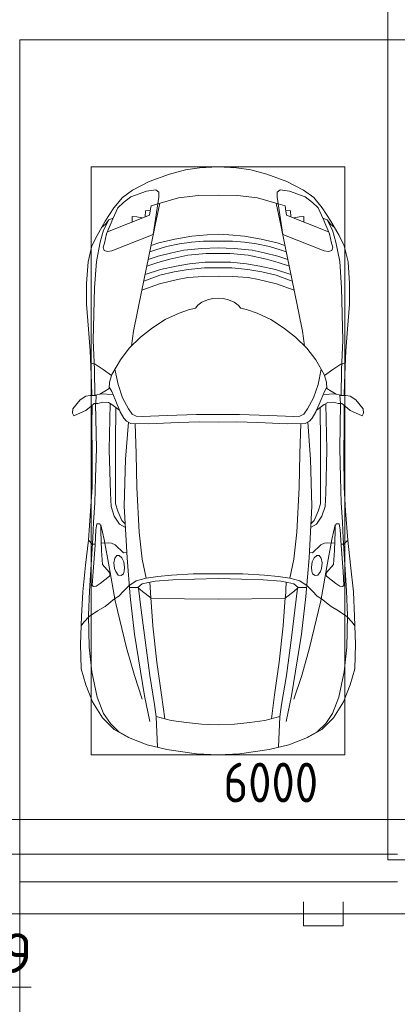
# Model space of a CAD drawing. Header units: millimetres. Extents: x -32229 to 170644, y -13689 to 125138.
# Tile 67 of 208: x 32435 to 34815, y 63580 to 69777. Entities that reach past the tile are written whole.
import ezdxf

# ---------------------------------------------------------------- set-up
doc = ezdxf.new("R2010")
doc.units = ezdxf.units.MM
for name, color, linetype, lineweight in [('A-ANNO-DIMS', 7, 'Continuous', 9), ('A-ANNO-DIMS-200', 7, 'Continuous', 9), ('A-DETL-GENF', 7, 'Continuous', 18), ('A-DETL-THIN', 7, 'Continuous', 9), ('A-FLOR', 7, 'Continuous', 18), ('C-PRKG', 7, 'Continuous', 18), ('G-ANNO-TEXT', 7, 'Continuous', 9)]:
    doc.layers.add(name, color=color, linetype=linetype, lineweight=lineweight)
doc.layers.add('A-DETL', color=7, linetype='Continuous', lineweight=9, true_color=0x00a600)
doc.styles.add('GOST Common_6', font='GOST_Common.ttf', dxfattribs={"width": 0.9, "height": 250})
doc.styles.add('ISOCPEUR', font='isocpeur.ttf', dxfattribs={"height": 250})
doc.dimstyles.new('ГОСТ_2_5_мм2', dxfattribs={"dimscale": 304.8, "dimtxt": 251.428749, "dimasz": 0.492126, "dimexe": 0.492126, "dimexo": 0.656168, "dimgap": 0.098425, "dimtad": 1, "dimdec": 0, "dimdsep": 46, "dimtxsty": 'GOST Common_6', "dimblk1": 'OBLIQUE', "dimblk2": 'OBLIQUE', "dimsah": 1, "dimcen": 0.09, "dimazin": 2, "dimtfac": 1, "dimtdec": 4, "dimtix": 1, "dimtmove": 0, "dimatfit": 3, "dimfxl": 1, "dimtvp": 1, "dimtolj": 1, "dimtzin": 0, "dimarcsym": 2})

# ---------------------------------------------------------------- blocks, each defined once
blk = doc.blocks.new('АР_Машиноместо - 4900x2400_М__5300х2500_-V40--01 ЭО')
at = {"layer": 'A-DETL-GENF', "color": 253, "lineweight": 13, "true_color": 0xaaaaaa}
for p, q in [((927, 4466.6), (804.4, 4436.7)), ((1114.6, 4493), (927, 4466.6)), ((1250, 4500), (1114.6, 4493)), ((1250, 4500), (1385.4, 4493)), ((1385.4, 4493), (1573, 4466.6)), ((1573, 4466.6), (1695.6, 4436.7)), ((804.4, 4436.7), (686, 4391.6)), ((861.2, 4260.3), (869.3, 4451.1)), ((1638.8, 4260.3), (1630.7, 4451.1)), ((1695.6, 4436.7), (1814, 4391.6)), ((596.3, 4340.6), (522.5, 4267.9)), ((686, 4391.6), (596.3, 4340.6)), ((1814, 4391.6), (1903.7, 4340.6)), ((1903.7, 4340.6), (1977.5, 4267.9)), ((955.5, 4283.9), (861, 4259.4)), ((1050.4, 4297.3), (955.5, 4283.9)), ((1146, 4306.7), (1050.4, 4297.3)), ((1250, 4312), (1146, 4306.7)), ((1250, 4312), (1354, 4306.7)), ((1354, 4306.7), (1449.6, 4297.3)), ((1449.6, 4297.3), (1544.5, 4283.9)), ((1544.5, 4283.9), (1639, 4259.4)), ((522.5, 4267.9), (458.6, 4167)), ((914, 4272.5), (893.6, 4121.6)), ((1586, 4272.5), (1606.4, 4121.6)), ((1977.5, 4267.9), (2041.4, 4167)), ((458.6, 4167), (416.4, 4059.2)), ((2041.4, 4167), (2083.6, 4059.2)), ((893.6, 4121.6), (863.9, 3917.5)), ((1606.4, 4121.6), (1636.1, 3917.5)), ((416.4, 4059.2), (387.4, 3958.4)), ((2083.6, 4059.2), (2112.6, 3958.4)), ((387.4, 3958.4), (384, 3802.9)), ((863.9, 3917.5), (840.1, 3687.8)), ((1636.1, 3917.5), (1659.9, 3687.8)), ((2112.6, 3958.4), (2116, 3802.9)), ((384, 3802.9), (390.2, 3630)), ((2116, 3802.9), (2109.8, 3630)), ((403.8, 3665.5), (388.1, 3688.4)), ((438.6, 3629.8), (403.8, 3665.5)), ((840.1, 3687.8), (826.6, 3509.6)), ((1659.9, 3687.8), (1673.4, 3509.6)), ((2061.4, 3629.8), (2096.2, 3665.5)), ((2096.2, 3665.5), (2111.9, 3688.4)), ((390.2, 3630), (397.1, 3474.2)), ((491.4, 3594.2), (438.6, 3629.8)), ((537.9, 3567), (491.4, 3594.2)), ((1962.1, 3567), (2008.6, 3594.2)), ((2008.6, 3594.2), (2061.4, 3629.8)), ((2109.8, 3630), (2102.9, 3474.2)), ((598.3, 3518.6), (537.9, 3567)), ((1901.7, 3518.6), (1962.1, 3567)), ((397.1, 3474.2), (415.7, 3305.9)), ((624.9, 3501.2), (598.3, 3518.6)), ((654.7, 3470.4), (624.9, 3501.2)), ((690.2, 3433.7), (654.7, 3470.4)), ((676.4, 3260.1), (695.7, 3502.8)), ((744.3, 3447), (773.2, 3472.4)), ((773.2, 3472.4), (825.6, 3512.1)), ((825.6, 3512.1), (821, 3413)), ((1250, 3520.1), (827.2, 3517.2)), ((1250, 3520.1), (1672.8, 3517.2)), ((1674.4, 3512.1), (1679, 3413)), ((1726.8, 3472.4), (1674.4, 3512.1)), ((1755.7, 3447), (1726.8, 3472.4)), ((1823.6, 3260.1), (1804.3, 3502.8)), ((1809.8, 3433.7), (1845.3, 3470.4)), ((1845.3, 3470.4), (1875.1, 3501.2)), ((1875.1, 3501.2), (1901.7, 3518.6)), ((2102.9, 3474.2), (2084.3, 3305.9)), ((456.6, 3434.5), (466.2, 3441.1)), ((462.2, 3347.3), (456.6, 3434.5)), ((466.2, 3441.1), (481.5, 3439.1)), ((481.5, 3439.1), (508, 3422.8)), ((508, 3422.8), (566.8, 3375.1)), ((744.1, 3447.2), (691.3, 3447.2)), ((773, 3424.2), (744.1, 3447.2)), ((811.1, 3414.8), (773, 3424.2)), ((853.3, 3407.2), (811.1, 3414.8)), ((1646.7, 3407.2), (1688.9, 3414.8)), ((1688.9, 3414.8), (1727, 3424.2)), ((1727, 3424.2), (1755.7, 3447)), ((1755.7, 3447.2), (1808.7, 3447.2)), ((1992, 3422.8), (1933.2, 3375.1)), ((2018.5, 3439.1), (1992, 3422.8)), ((2033.8, 3441.1), (2018.5, 3439.1)), ((2043.4, 3434.5), (2033.8, 3441.1)), ((2037.8, 3347.3), (2043.4, 3434.5)), ((474.8, 3179.9), (462.2, 3347.3)), ((564.6, 3349.7), (522.2, 3303.2)), ((569.7, 3360.7), (564.6, 3349.7)), ((566.8, 3375.1), (569.7, 3360.7)), ((597.1, 3327.4), (605.2, 3346.8)), ((605.2, 3346.8), (620, 3369.3)), ((620, 3369.3), (638.7, 3372.5)), ((638.7, 3372.5), (654.1, 3360.7)), ((654.1, 3360.7), (658.7, 3344.5)), ((965.3, 3397.8), (853.3, 3407.2)), ((1102.5, 3394.3), (965.3, 3397.8)), ((1250, 3391.3), (1102.5, 3394.3)), ((1250, 3391.3), (1397.5, 3394.3)), ((1397.5, 3394.3), (1534.7, 3397.8)), ((1534.7, 3397.8), (1646.7, 3407.2)), ((1845.9, 3360.7), (1841.3, 3344.5)), ((1861.3, 3372.5), (1845.9, 3360.7)), ((1880, 3369.3), (1861.3, 3372.5)), ((1894.8, 3346.8), (1880, 3369.3)), ((1902.9, 3327.4), (1894.8, 3346.8)), ((1933.2, 3375.1), (1930.3, 3360.7)), ((1930.3, 3360.7), (1935.4, 3349.7)), ((1935.4, 3349.7), (1977.8, 3303.2)), ((2025.2, 3179.9), (2037.8, 3347.3)), ((415.7, 3305.9), (432.8, 3149.3)), ((522.2, 3303.2), (515.3, 3213.7)), ((593.6, 3292.5), (597.1, 3327.4)), ((599.8, 3262.3), (593.6, 3292.5)), ((657.2, 3286.3), (643.2, 3259.9)), ((661.1, 3321.2), (657.2, 3286.3)), ((658.7, 3344.5), (661.1, 3321.2)), ((1841.3, 3344.5), (1838.9, 3321.2)), ((1838.9, 3321.2), (1842.8, 3286.3)), ((1842.8, 3286.3), (1856.8, 3259.9)), ((1900.2, 3262.3), (1906.4, 3292.5)), ((1906.4, 3292.5), (1902.9, 3327.4)), ((1977.8, 3303.2), (1984.7, 3213.7)), ((2084.3, 3305.9), (2067.1, 3148.3)), ((612.1, 3245.7), (599.8, 3262.3)), ((654.5, 3228.1), (601.7, 3179.4)), ((626.8, 3246.1), (612.1, 3245.7)), ((643.2, 3259.9), (626.8, 3246.1)), ((674.6, 3227.6), (654.5, 3228.1)), ((659.3, 2936), (676.4, 3260.1)), ((1840.7, 2936), (1823.6, 3260.1)), ((1825.4, 3227.6), (1845.5, 3228.1)), ((1845.5, 3228.1), (1898.3, 3179.4)), ((1856.8, 3259.9), (1873.2, 3246.1)), ((1873.2, 3246.1), (1887.9, 3245.7)), ((1887.9, 3245.7), (1900.2, 3262.3)), ((456.9, 3174.2), (432.9, 3148.3)), ((475.2, 3173.5), (456.9, 3174.2)), ((480.8, 3085), (474.8, 3179.9)), ((515.3, 3213.7), (510.9, 3094.6)), ((558.4, 3165.4), (513.6, 3168)), ((579.5, 3167.7), (558.4, 3165.4)), ((601.7, 3179.4), (579.5, 3167.7)), ((1898.3, 3179.4), (1920.5, 3167.7)), ((1920.5, 3167.7), (1941.6, 3165.4)), ((1941.6, 3165.4), (1986.4, 3168)), ((1984.7, 3213.7), (1989.1, 3094.6)), ((2019.2, 3085), (2025.2, 3179.9)), ((2024.8, 3173.5), (2043.1, 3174.2)), ((2043.1, 3174.2), (2067.1, 3148.3)), ((432.8, 3149.3), (446, 2964.8)), ((2067.2, 3149.3), (2054, 2964.8)), ((485.6, 3046.1), (480.8, 3085)), ((504.5, 3046.6), (485.6, 3046.1)), ((512.2, 3061.4), (504.5, 3046.6)), ((510.9, 3094.6), (512.2, 3061.4)), ((665.1, 3046.1), (643.6, 3024.6)), ((1834.9, 3046.1), (1856.4, 3024.6)), ((1989.1, 3094.6), (1987.8, 3061.4)), ((1987.8, 3061.4), (1995.5, 3046.6)), ((1995.5, 3046.6), (2014.4, 3046.1)), ((2014.4, 3046.1), (2019.2, 3085)), ((643.6, 3024.6), (618.7, 2966.7)), ((1856.4, 3024.6), (1881.3, 2966.7)), ((446, 2964.8), (456.1, 2818.3)), ((618.7, 2966.7), (604.4, 2919.4)), ((604.4, 2919.4), (604.4, 2850.8)), ((667.8, 2638.3), (659.3, 2936)), ((1832.2, 2638.3), (1840.7, 2936)), ((1881.3, 2966.7), (1895.6, 2919.4)), ((1895.6, 2919.4), (1895.6, 2850.8)), ((2054, 2964.8), (2043.9, 2818.3)), ((604.4, 2850.8), (603.5, 2534.3)), ((1895.6, 2850.8), (1896.5, 2534.3)), ((456.1, 2818.3), (456.8, 2613.6)), ((2043.9, 2818.3), (2043.2, 2613.6)), ((456.8, 2613.6), (454.5, 2423.6)), ((684.8, 2406.5), (667.8, 2638.3)), ((1815.2, 2406.5), (1832.2, 2638.3)), ((2043.2, 2613.6), (2045.5, 2423.6)), ((603.5, 2534.3), (606.1, 2314.9)), ((1896.5, 2534.3), (1893.9, 2314.9)), ((454.5, 2423.6), (456, 2301.1)), ((2045.5, 2423.6), (2044, 2301.1)), ((341.2, 2366.2), (333.1, 2350.6)), ((384.4, 2347.9), (341.2, 2366.2)), ((656.7, 2380.3), (633.8, 2340.5)), ((672.8, 2399.7), (656.7, 2380.3)), ((700.6, 2415.4), (672.8, 2399.7)), ((710, 2355.4), (685.1, 2322.3)), ((813.8, 2416.7), (700.6, 2415.4)), ((734.3, 2368.8), (710, 2355.4)), ((772.7, 2371.5), (734.3, 2368.8)), ((929.1, 2364.1), (772.7, 2371.5)), ((999.2, 2409.3), (813.8, 2416.7)), ((1115.2, 2358.7), (929.1, 2364.1)), ((1132.7, 2404.6), (999.2, 2409.3)), ((1250, 2357.8), (1115.2, 2358.7)), ((1250, 2406.6), (1132.7, 2404.6)), ((1250, 2406.6), (1367.3, 2404.6)), ((1250, 2357.8), (1384.8, 2358.7)), ((1367.3, 2404.6), (1500.8, 2409.3)), ((1384.8, 2358.7), (1570.9, 2364.1)), ((1500.8, 2409.3), (1686.2, 2416.7)), ((1570.9, 2364.1), (1727.3, 2371.5)), ((1686.2, 2416.7), (1799.4, 2415.4)), ((1727.3, 2371.5), (1765.7, 2368.8)), ((1765.7, 2368.8), (1790, 2355.4)), ((1790, 2355.4), (1814.9, 2322.3)), ((1799.4, 2415.4), (1827.2, 2399.7)), ((1827.2, 2399.7), (1843.3, 2380.3)), ((1843.3, 2380.3), (1866.2, 2340.5)), ((2115.6, 2347.9), (2158.8, 2366.2)), ((2158.8, 2366.2), (2166.9, 2350.6)), ((333.1, 2350.6), (335.2, 2322.3)), ((335.2, 2322.3), (381.7, 2266.4)), ((417.4, 2333.8), (384.4, 2347.9)), ((449.8, 2306.1), (417.4, 2333.8)), ((470, 2290), (449.8, 2306.1)), ((580.6, 2296), (559, 2282.6)), ((630.6, 2332.9), (580.6, 2296)), ((633.8, 2340.5), (600.8, 2263)), ((685.1, 2322.3), (647.3, 2254.2)), ((1814.9, 2322.3), (1852.7, 2254.2)), ((1866.2, 2340.5), (1899.2, 2263)), ((1869.4, 2332.9), (1919.4, 2296)), ((1919.4, 2296), (1941, 2282.6)), ((2030, 2290), (2050.2, 2306.1)), ((2050.2, 2306.1), (2082.6, 2333.8)), ((2082.6, 2333.8), (2115.6, 2347.9)), ((2164.8, 2322.3), (2118.3, 2266.4)), ((2166.9, 2350.6), (2164.8, 2322.3)), ((381.7, 2266.4), (417.4, 2243.4)), ((417.4, 2243.4), (445.1, 2238.7)), ((445.1, 2238.7), (481.8, 2239.5)), ((453, 2159.1), (455, 2238.9)), ((505.1, 2230), (467.5, 2239.2)), ((493.6, 2288.6), (470, 2290)), ((482, 2235.6), (479.1, 2288.7)), ((523.3, 2281.2), (493.6, 2288.6)), ((586.6, 2231.3), (510.1, 2227.1)), ((559, 2282.6), (523.3, 2281.2)), ((600.8, 2263), (579.9, 2213.8)), ((647.3, 2254.2), (619.7, 2168.6)), ((1852.7, 2254.2), (1880.3, 2168.6)), ((1899.2, 2263), (1920.1, 2213.8)), ((1913.4, 2231.3), (1989.9, 2227.1)), ((1941, 2282.6), (1976.7, 2281.2)), ((1976.7, 2281.2), (2006.4, 2288.6)), ((1994.9, 2230), (2032.5, 2239.2)), ((2006.4, 2288.6), (2030, 2290)), ((2018, 2235.6), (2020.9, 2288.7)), ((2054.9, 2238.7), (2018.2, 2239.5)), ((2047, 2159.1), (2045, 2238.9)), ((2082.6, 2243.4), (2054.9, 2238.7)), ((2118.3, 2266.4), (2082.6, 2243.4)), ((536.7, 2211.8), (505.1, 2230)), ((564.3, 2195.4), (536.7, 2211.8)), ((567.1, 2153.8), (564.3, 2195.4)), ((579.9, 2213.8), (564.9, 2186.5)), ((1920.1, 2213.8), (1935.1, 2186.5)), ((1932.9, 2153.8), (1935.7, 2195.4)), ((1935.7, 2195.4), (1963.3, 2211.8)), ((1963.3, 2211.8), (1994.9, 2230)), ((444.9, 1956.8), (453, 2159.1)), ((578.8, 2112.6), (525.5, 2074.6)), ((580.7, 2105.7), (567.1, 2153.8)), ((619.7, 2168.6), (600.3, 2072.7)), ((1880.3, 2168.6), (1899.7, 2072.7)), ((1919.3, 2105.7), (1932.9, 2153.8)), ((1921.2, 2112.6), (1974.5, 2074.6)), ((2055.1, 1956.8), (2047, 2159.1)), ((525.5, 2074.6), (475.1, 2041)), ((634.6, 2015), (580.7, 2105.7)), ((1865.4, 2015), (1919.3, 2105.7)), ((1974.5, 2074.6), (2024.9, 2041)), ((475.1, 2041), (447.5, 2034.4)), ((690.7, 1941.6), (634.6, 2015)), ((1809.3, 1941.6), (1865.4, 2015)), ((2024.9, 2041), (2052.5, 2034.4)), ((434.8, 1820.7), (444.9, 1956.8)), ((761.1, 1871.7), (690.7, 1941.6)), ((718.3, 1834.2), (705.7, 1926.7)), ((1738.9, 1871.7), (1809.3, 1941.6)), ((1781.7, 1834.2), (1794.3, 1926.7)), ((2065.2, 1820.7), (2055.1, 1956.8)), ((837.5, 1812.1), (761.1, 1871.7)), ((1662.5, 1812.1), (1738.9, 1871.7)), ((422, 1662.9), (434.8, 1820.7)), ((770, 1576.5), (718.3, 1834.2)), ((917, 1761.1), (837.5, 1812.1)), ((1583, 1761.1), (1662.5, 1812.1)), ((1730, 1576.5), (1781.7, 1834.2)), ((2078, 1662.9), (2065.2, 1820.7)), ((1004.2, 1721.4), (917, 1761.1)), ((1495.8, 1721.4), (1583, 1761.1)), ((1064.9, 1700.5), (1004.2, 1721.4)), ((1107.2, 1689.8), (1064.9, 1700.5)), ((1123.5, 1670.9), (1107.2, 1689.8)), ((1376.5, 1670.9), (1392.8, 1689.8)), ((1392.8, 1689.8), (1435.1, 1700.5)), ((1435.1, 1700.5), (1495.8, 1721.4)), ((422, 1534.1), (422, 1662.9)), ((1147.5, 1650.5), (1123.5, 1670.9)), ((1184.7, 1635.7), (1147.5, 1650.5)), ((1217.8, 1629.1), (1184.7, 1635.7)), ((1217.8, 1629.1), (1250, 1626.8)), ((1282.2, 1629.1), (1250, 1626.8)), ((1282.2, 1629.1), (1315.3, 1635.7)), ((1315.3, 1635.7), (1352.5, 1650.5)), ((1352.5, 1650.5), (1376.5, 1670.9)), ((2078, 1534.1), (2078, 1662.9)), ((826.8, 1300.9), (770, 1576.5)), ((881.7, 1536.4), (770, 1576.5)), ((1618.3, 1536.4), (1730, 1576.5)), ((1673.2, 1300.9), (1730, 1576.5)), ((430.8, 1396.6), (422, 1534.1)), ((884.3, 1480.8), (782, 1518.1)), ((994.9, 1509.3), (881.7, 1536.4)), ((1060, 1496.1), (994.9, 1509.3)), ((1159.3, 1489.1), (1060, 1496.1)), ((1250, 1488.3), (1159.3, 1489.1)), ((1250, 1488.3), (1340.7, 1489.1)), ((1340.7, 1489.1), (1440, 1496.1)), ((1440, 1496.1), (1505.1, 1509.3)), ((1505.1, 1509.3), (1618.3, 1536.4)), ((1615.7, 1480.8), (1718, 1518.1)), ((2069.2, 1396.6), (2078, 1534.1)), ((887, 1446.5), (790.4, 1477.3)), ((973.4, 1459.7), (884.3, 1480.8)), ((986.2, 1425.6), (887, 1446.5)), ((1061.9, 1445.7), (973.4, 1459.7)), ((1070, 1410.4), (986.2, 1425.6)), ((1163.9, 1435.1), (1061.9, 1445.7)), ((1250, 1435.1), (1163.9, 1435.1)), ((1250, 1435.1), (1336.1, 1435.1)), ((1336.1, 1435.1), (1438.1, 1445.7)), ((1430, 1410.4), (1513.8, 1425.6)), ((1438.1, 1445.7), (1526.6, 1459.7)), ((1513.8, 1425.6), (1613, 1446.5)), ((1526.6, 1459.7), (1615.7, 1480.8)), ((1613, 1446.5), (1709.6, 1477.3)), ((455.7, 1296.1), (430.8, 1396.6)), ((871.4, 1401.1), (800.5, 1424.6)), ((873.8, 1361.2), (809.9, 1383.1)), ((945.3, 1380.6), (871.4, 1401.1)), ((1059, 1354.8), (945.3, 1380.6)), ((1168.3, 1399.8), (1070, 1410.4)), ((1250, 1400.1), (1168.3, 1399.8)), ((1250, 1400.1), (1331.7, 1399.8)), ((1331.7, 1399.8), (1430, 1410.4)), ((1441, 1354.8), (1554.7, 1380.6)), ((1554.7, 1380.6), (1628.6, 1401.1)), ((1626.2, 1361.2), (1690.1, 1383.1)), ((1628.6, 1401.1), (1699.5, 1424.6)), ((2044.3, 1296.1), (2069.2, 1396.6)), ((527.2, 1305.2), (531.8, 1326)), ((535, 1280.6), (527.2, 1305.2)), ((531.8, 1326), (554.4, 1333.3)), ((554.4, 1333.3), (580.7, 1327.1)), ((580.7, 1327.1), (841.1, 1225.9)), ((859.1, 1321.2), (819.9, 1334.4)), ((925.2, 1301.6), (859.1, 1321.2)), ((958.3, 1341.1), (873.8, 1361.2)), ((1007.1, 1283.7), (925.2, 1301.6)), ((1035, 1323.2), (958.3, 1341.1)), ((1148.3, 1312.4), (1035, 1323.2)), ((1174.5, 1344.2), (1059, 1354.8)), ((1250, 1309.3), (1148.3, 1312.4)), ((1250, 1344.9), (1174.5, 1344.2)), ((1250, 1344.9), (1325.5, 1344.2)), ((1250, 1309.3), (1351.7, 1312.4)), ((1325.5, 1344.2), (1441, 1354.8)), ((1351.7, 1312.4), (1465, 1323.2)), ((1465, 1323.2), (1541.7, 1341.1)), ((1492.9, 1283.7), (1574.8, 1301.6)), ((1541.7, 1341.1), (1626.2, 1361.2)), ((1574.8, 1301.6), (1640.9, 1321.2)), ((1640.9, 1321.2), (1680.1, 1334.4)), ((1919.3, 1327.1), (1658.9, 1225.9)), ((1945.6, 1333.3), (1919.3, 1327.1)), ((1968.2, 1326), (1945.6, 1333.3)), ((1965, 1280.6), (1972.8, 1305.2)), ((1972.8, 1305.2), (1968.2, 1326)), ((487.4, 1232.1), (455.7, 1296.1)), ((548.2, 1220.1), (535, 1280.6)), ((853.8, 1167.4), (826.8, 1300.9)), ((876.3, 1278.7), (828.3, 1293.7)), ((978.6, 1254.6), (876.3, 1278.7)), ((1084.1, 1236), (978.6, 1254.6)), ((1083.6, 1274.6), (1007.1, 1283.7)), ((1159.1, 1267.9), (1083.6, 1274.6)), ((1250, 1266.6), (1159.1, 1267.9)), ((1250, 1266.6), (1340.9, 1267.9)), ((1340.9, 1267.9), (1416.4, 1274.6)), ((1415.9, 1236), (1521.4, 1254.6)), ((1416.4, 1274.6), (1492.9, 1283.7)), ((1521.4, 1254.6), (1623.7, 1278.7)), ((1623.7, 1278.7), (1671.7, 1293.7)), ((1646.2, 1167.4), (1673.2, 1300.9)), ((1951.8, 1220.1), (1965, 1280.6)), ((2012.6, 1232.1), (2044.3, 1296.1)), ((539.3, 1140.4), (487.4, 1232.1)), ((540.4, 1159.6), (516.2, 1180.5)), ((586.9, 1126.3), (548.2, 1220.1)), ((841.1, 1225.9), (877.7, 991.4)), ((1182.5, 1227.5), (1084.1, 1236)), ((1250, 1223.7), (1182.5, 1227.5)), ((1250, 1223.7), (1317.5, 1227.5)), ((1317.5, 1227.5), (1415.9, 1236)), ((1658.9, 1225.9), (1622.3, 991.4)), ((1913.1, 1126.3), (1951.8, 1220.1)), ((1959.6, 1159.6), (1983.8, 1180.5)), ((1960.7, 1140.4), (2012.6, 1232.1)), ((593.2, 1056.8), (539.3, 1140.4)), ((561.3, 1132.6), (540.4, 1159.6)), ((589, 1121.6), (561.3, 1132.6)), ((617.9, 1057.3), (586.9, 1126.3)), ((882.6, 1027.5), (853.8, 1167.4)), ((1617.4, 1027.5), (1646.2, 1167.4)), ((1882.1, 1057.3), (1913.1, 1126.3)), ((1906.8, 1056.8), (1960.7, 1140.4)), ((1911, 1121.6), (1938.7, 1132.6)), ((1938.7, 1132.6), (1959.6, 1159.6)), ((647.2, 992.8), (593.2, 1056.8)), ((654.7, 1024.4), (617.9, 1057.3)), ((1845.3, 1024.4), (1882.1, 1057.3)), ((1852.8, 992.8), (1906.8, 1056.8)), ((711.9, 946.2), (647.2, 992.8)), ((700.9, 989.1), (655, 1024.3)), ((1000.2, 994.5), (871.4, 1031.3)), ((1127.4, 979.8), (1000.2, 994.5)), ((1372.6, 979.8), (1499.8, 994.5)), ((1499.8, 994.5), (1628.6, 1031.3)), ((1788.1, 946.2), (1852.8, 992.8)), ((1799.1, 989.1), (1845, 1024.3)), ((800.1, 952.6), (700.9, 989.1)), ((815.8, 891), (711.9, 946.2)), ((859, 944.1), (800.1, 952.6)), ((877.7, 958.9), (859, 944.1)), ((877.7, 991.4), (877.7, 958.9)), ((1250, 977.6), (1127.4, 979.8)), ((1250, 977.6), (1372.6, 979.8)), ((1622.3, 991.4), (1622.3, 958.9)), ((1622.3, 958.9), (1641, 944.1)), ((1641, 944.1), (1699.9, 952.6)), ((1684.2, 891), (1788.1, 946.2)), ((1699.9, 952.6), (1799.1, 989.1)), ((943.3, 845.1), (815.8, 891)), ((1556.7, 845.1), (1684.2, 891)), ((1044.2, 818.6), (943.3, 845.1)), ((1132.7, 806), (1044.2, 818.6)), ((1250, 800), (1132.7, 806)), ((1250, 800), (1367.3, 806)), ((1367.3, 806), (1455.8, 818.6)), ((1455.8, 818.6), (1556.7, 845.1))]:
    blk.add_line(p, q, dxfattribs=at)
at = {"layer": 'A-DETL-GENF', "color": 254, "lineweight": 13, "true_color": 0xd4d4d4}
for p, q in [((625, 4354.8), (571.5, 4303.1)), ((696.3, 4395.8), (625, 4354.8)), ((1803.7, 4395.8), (1875, 4354.8)), ((1875, 4354.8), (1928.5, 4303.1)), ((571.5, 4303.1), (527.8, 4239.8)), ((786.9, 4128.3), (821.1, 4289.8)), ((1713.1, 4128.3), (1678.9, 4289.8)), ((1928.5, 4303.1), (1972.2, 4239.8)), ((527.8, 4239.8), (488.6, 4138.1)), ((849, 4182.8), (861.2, 4260.3)), ((1651, 4182.8), (1638.8, 4260.3)), ((1972.2, 4239.8), (2011.4, 4138.1)), ((819.4, 4000.8), (849, 4182.8)), ((1680.6, 4000.8), (1651, 4182.8)), ((488.6, 4138.1), (454.7, 3976.8)), ((722.7, 4001.8), (771.7, 4149.8)), ((723.2, 3741.5), (786.9, 4128.3)), ((1776.8, 3741.5), (1713.1, 4128.3)), ((1777.3, 4001.8), (1728.3, 4149.8)), ((2011.4, 4138.1), (2045.3, 3976.8)), ((454.7, 3976.8), (438.6, 3823.4)), ((673.6, 3827.1), (722.7, 4001.8)), ((785.7, 3746.6), (819.4, 4000.8)), ((1714.3, 3746.6), (1680.6, 4000.8)), ((1826.4, 3827.1), (1777.3, 4001.8)), ((2045.3, 3976.8), (2061.4, 3823.4)), ((438.6, 3823.4), (434.2, 3623.7)), ((602.3, 3530.2), (673.6, 3827.1)), ((1897.7, 3530.2), (1826.4, 3827.1)), ((2061.4, 3823.4), (2065.8, 3623.7)), ((695.7, 3502.8), (723.2, 3741.5)), ((765.5, 3589.1), (785.7, 3746.6)), ((1734.5, 3589.1), (1714.3, 3746.6)), ((1804.3, 3502.8), (1776.8, 3741.5)), ((434.2, 3623.7), (439.5, 3468.5)), ((2065.8, 3623.7), (2060.5, 3468.5)), ((749.1, 3450.8), (765.5, 3589.1)), ((1750.9, 3450.8), (1734.5, 3589.1)), ((564, 3316.2), (602.3, 3530.2)), ((1936, 3316.2), (1897.7, 3530.2)), ((439.5, 3468.5), (462, 3136.6)), ((734.6, 3405.8), (688.5, 3435.5)), ((1765.4, 3405.8), (1811.5, 3435.5)), ((2060.5, 3468.5), (2038, 3136.6)), ((797.1, 3388.2), (734.6, 3405.8)), ((771.7, 3268.5), (797.1, 3388.2)), ((870, 3377.1), (797.1, 3388.2)), ((957.1, 3368.9), (870, 3377.1)), ((1093.5, 3360.7), (957.1, 3368.9)), ((1250, 3360.7), (1093.5, 3360.7)), ((1250, 3360.7), (1406.5, 3360.7)), ((1406.5, 3360.7), (1542.9, 3368.9)), ((1542.9, 3368.9), (1630, 3377.1)), ((1630, 3377.1), (1702.9, 3388.2)), ((1702.9, 3388.2), (1765.4, 3405.8)), ((1728.3, 3268.5), (1702.9, 3388.2)), ((532.7, 3145.9), (564, 3316.2)), ((1967.3, 3145.9), (1936, 3316.2)), ((752.8, 3099), (771.7, 3268.5)), ((1747.2, 3099), (1728.3, 3268.5)), ((462, 3136.6), (466.3, 3036.3)), ((512.5, 3053.2), (532.7, 3145.9)), ((737.8, 2818.3), (752.8, 3099)), ((1762.2, 2818.3), (1747.2, 3099)), ((1987.5, 3053.2), (1967.3, 3145.9)), ((2038, 3136.6), (2033.7, 3036.3)), ((595.2, 2997.9), (629, 3048.1)), ((629, 3048.1), (666.7, 3069.7)), ((1871, 3048.1), (1833.3, 3069.7)), ((1904.8, 2997.9), (1871, 3048.1)), ((466.3, 3036.3), (473.9, 2913.7)), ((575.7, 2937.4), (595.2, 2997.9)), ((1924.3, 2937.4), (1904.8, 2997.9)), ((2033.7, 3036.3), (2026.1, 2913.7)), ((473.9, 2913.7), (477.8, 2754.7)), ((571.6, 2853.3), (575.7, 2937.4)), ((1928.4, 2853.3), (1924.3, 2937.4)), ((2026.1, 2913.7), (2022.2, 2754.7)), ((564.4, 2580.5), (571.6, 2853.3)), ((1935.6, 2580.5), (1928.4, 2853.3)), ((733.8, 2606.7), (737.8, 2818.3)), ((1766.2, 2606.7), (1762.2, 2818.3)), ((477.8, 2754.7), (483.3, 2571.4)), ((2022.2, 2754.7), (2016.7, 2571.4)), ((728.4, 2415.7), (733.8, 2606.7)), ((1771.6, 2415.7), (1766.2, 2606.7)), ((483.3, 2571.4), (478, 2290)), ((570.6, 2291.4), (564.4, 2580.5)), ((1929.4, 2291.4), (1935.6, 2580.5)), ((2016.7, 2571.4), (2022, 2290)), ((471.8, 2077.7), (474.5, 2239.3)), ((2028.2, 2077.7), (2025.5, 2239.3)), ((462.8, 1889.5), (471.8, 2077.7)), ((2037.2, 1889.5), (2028.2, 2077.7)), ((470.9, 1561.4), (462.8, 1889.5)), ((2029.1, 1561.4), (2037.2, 1889.5)), ((483.4, 1395.6), (470.9, 1561.4)), ((2016.6, 1395.6), (2029.1, 1561.4)), ((507.4, 1274.3), (483.4, 1395.6)), ((1992.6, 1274.3), (2016.6, 1395.6)), ((527.9, 1198.6), (507.4, 1274.3)), ((1972.1, 1198.6), (1992.6, 1274.3)), ((561.7, 1132.1), (527.9, 1198.6)), ((818.8, 1102.9), (554, 1208.1)), ((1681.2, 1102.9), (1946, 1208.1)), ((1938.3, 1132.1), (1972.1, 1198.6)), ((709.1, 1112.7), (708.2, 1146.9)), ((772.6, 1121.3), (737.7, 1113.6)), ((1727.4, 1121.3), (1762.3, 1113.6)), ((1790.9, 1112.7), (1791.8, 1146.9)), ((737.7, 1113.6), (709.1, 1112.7)), ((792.9, 1076.2), (791.2, 1114.5)), ((823.3, 1074.4), (792.9, 1076.2)), ((824.1, 1063.7), (818.8, 1102.9)), ((827.7, 1045), (824.1, 1063.7)), ((1672.3, 1045), (1675.9, 1063.7)), ((1675.9, 1063.7), (1681.2, 1102.9)), ((1676.7, 1074.4), (1707.1, 1076.2)), ((1707.1, 1076.2), (1708.8, 1114.5)), ((1762.3, 1113.6), (1790.9, 1112.7)), ((871.3, 1031.9), (827.7, 1045)), ((1628.7, 1031.9), (1672.3, 1045))]:
    blk.add_line(p, q, dxfattribs=at)
at = {"layer": 'C-PRKG', "color": 253, "lineweight": 13, "true_color": 0xaaaaaa}
for p, q in [((2500, 5300), (120, 5300)), ((2500, 0), (2500, 5300)), ((450, 4500), (2050, 4500)), ((450, 800), (450, 4500)), ((2050, 800), (2050, 4500)), ((450, 800), (2050, 800)), ((2500, 0), (0, 0))]:
    blk.add_line(p, q, dxfattribs=at)
blk = doc.blocks.new('АР_Машиноместо - 4900x2400_М__5300х2500_-V42--01 ЭО')
at = {"layer": 'C-PRKG', "color": 253, "lineweight": 13, "true_color": 0xaaaaaa}
for p, q in [((2500, 0), (2500, -5300)), ((2500, -5300), (120, -5300))]:
    blk.add_line(p, q, dxfattribs=at)
blk = doc.blocks.new('Наметкина 10_РД_АР_П_rvt-1--01 ЭО')
at = {"layer": 'A-FLOR', "color": 253, "lineweight": 13, "true_color": 0xaaaaaa}
blk.add_line((34815.3, 64525), (27510.3, 64525), dxfattribs=at)
at = {"layer": 'C-PRKG', "color": 253, "lineweight": 13, "true_color": 0xaaaaaa, "rotation": 180}
for name, p in [('АР_Машиноместо - 4900x2400_М__5300х2500_-V40--01 ЭО', (34935.3, 69650)), ('АР_Машиноместо - 4900x2400_М__5300х2500_-V42--01 ЭО', (34935.3, 59050))]:
    blk.add_blockref(name, p, dxfattribs=at)
blk = doc.blocks.new('DIMBLOCK114--01 ЭО')
at = {"layer": 'A-ANNO-DIMS-200'}
for p, q in [((31034.9, 64651), (31034.9, 64893.8)), ((37035.2, 64650.7), (37035.2, 64893.8)), ((31034.9, 64743.8), (31109.9, 64818.8)), ((37035.2, 64743.8), (37110.2, 64818.8)), ((31034.9, 64743.8), (30959.9, 64668.8)), ((31034.9, 64743.8), (37035.2, 64743.8)), ((31034.9, 64743.8), (31034.9, 64651)), ((37035.2, 64743.8), (36960.2, 64668.8)), ((37035.2, 64743.8), (37035.2, 64650.7))]:
    blk.add_line(p, q, dxfattribs=at)
at = {"layer": 'A-ANNO-DIMS-200', "color": 0, "insert": (33719.7, 65100.5), "char_height": 250, "width": 756.843, "attachment_point": 1, "line_spacing_factor": 1.022761, "style": 'GOST Common_6'}
blk.add_mtext('6000', dxfattribs=at)
blk = doc.blocks.new('_Oblique')
at = {"color": 0, "linetype": 'ByBlock', "lineweight": -2}
blk.add_line((-0.5, -0.5), (0.5, 0.5), dxfattribs=at)

msp = doc.modelspace()

# ---------------------------------------------------------------- linework, layer by layer
at = {"layer": 'A-DETL', "color": 1, "true_color": 0xff0000}
for p, q in [((34755.3, 64489.7), (34755.3, 73024.2)), ((34935.3, 64489.7), (34755.3, 64489.7))]:
    msp.add_line(p, q, dxfattribs=at)
at = {"layer": 'A-DETL', "color": 5, "true_color": 0x0000ff}
for p, q in [((34224.1, 64224.7), (34224.1, 64074.7)), ((34474.1, 64074.7), (34474.1, 64224.7)), ((13535.1, 64149.7), (79817.5, 64149.7)), ((34224.1, 64074.7), (34474.1, 64074.7))]:
    msp.add_line(p, q, dxfattribs=at)
at = {"layer": 'A-DETL-THIN'}
msp.add_line((31428.7, 63687.1), (32508.7, 63687.1), dxfattribs=at)

# ---------------------------------------------------------------- block references
at = {"lineweight": 5}
msp.add_blockref('Наметкина 10_РД_АР_П_rvt-1--01 ЭО', (0, 0), dxfattribs=at)

# ---------------------------------------------------------------- texts
at = {"layer": 'G-ANNO-TEXT', "insert": (31496.3, 64027.4), "char_height": 250, "width": 1016.06, "attachment_point": 1, "line_spacing_factor": 1.139951, "style": 'ISOCPEUR'}
msp.add_mtext('\\pt600,1200,1800,2400,3000,3600,4200,4800,5400,6000,6600,7200,7800,8400,9000,9600,10200,10800,11400,12000,12600,13200,13800,14400,15000,15600,16200,16800,17400,18000,18600,19200;П.2.1-9', dxfattribs=at)

# ---------------------------------------------------------------- dimensions: what is measured, and where the dimension line sits
at = {"layer": 'A-ANNO-DIMS'}
dim = msp.add_linear_dim(base=(37035.2, 64743.8), p1=(31034.9, 64451), p2=(37035.2, 64450.7), dimstyle='ГОСТ_2_5_мм2', override={"dimpost": '<>', "dimfxl": 6000.34028}, dxfattribs=at)
dim.commit()
dim.dimension.update_dxf_attribs({"geometry": 'DIMBLOCK114--01 ЭО', "text_midpoint": (34035, 64898.8)})

doc.saveas('drawing.dxf')
